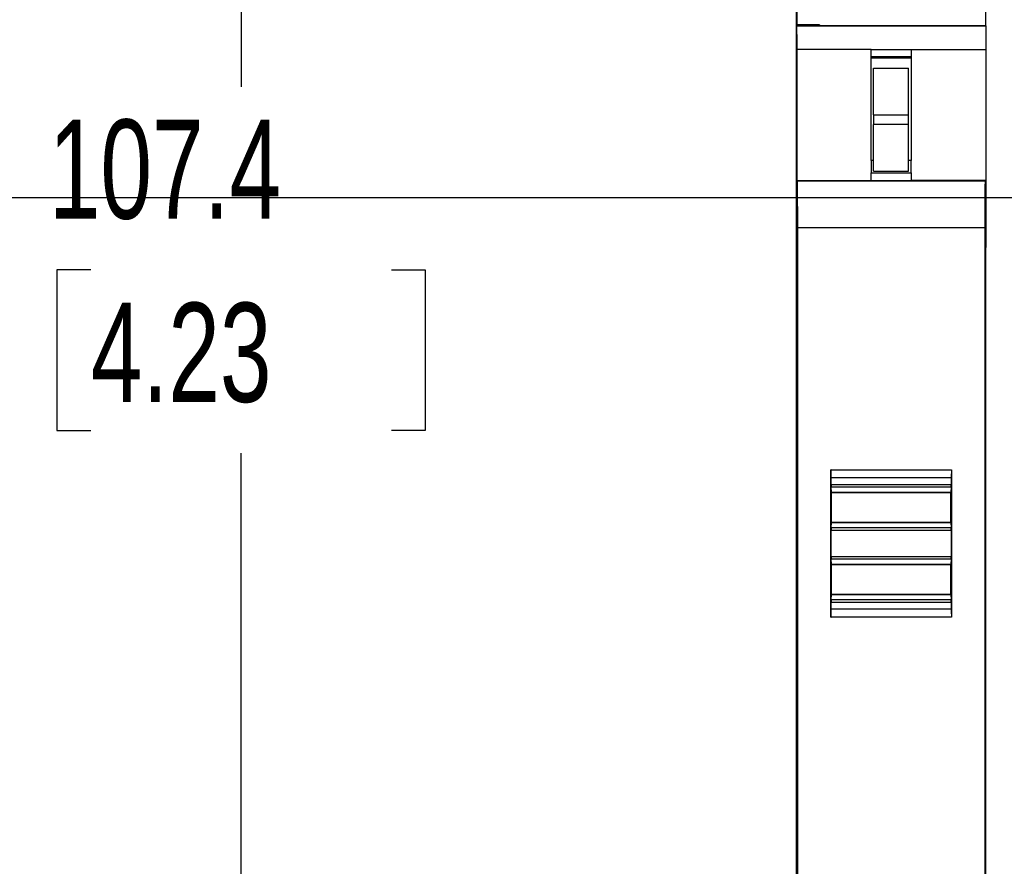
# Model space of a CAD drawing. Header units: millimetres. Extents: x 6 to 543, y 6 to 386.
# Tile 4 of 12: x 177 to 219, y 181 to 217. Entities that reach past the tile are written whole.
import ezdxf

# ---------------------------------------------------------------- set-up
doc = ezdxf.new("R2010")
doc.units = ezdxf.units.MM
doc.header["$LTSCALE"] = 2
doc.layers.add('DIMENSIONS', color=140, linetype='Continuous', lineweight=25)
doc.layers.add('TEXT', color=140, linetype='Continuous', lineweight=25)
doc.styles.add('SLDTEXTSTYLE0', font='TXT', dxfattribs={"width": 0.7})
doc.dimstyles.new('SLDDIMSTYLE1', dxfattribs={"dimtxt": 4.316016, "dimasz": 6.604, "dimexe": 0, "dimexo": 0.0625, "dimgap": 1.079004, "dimtad": 0, "dimtih": 1, "dimtoh": 1, "dimrnd": 1e-09, "dimzin": 12, "dimdsep": 46, "dimtxsty": 'SLDTEXTSTYLE0', "dimsah": 1, "dimcen": 0.09, "dimadec": 0, "dimazin": 3, "dimtfac": 1, "dimtofl": 0, "dimtmove": 0, "dimatfit": 3, "dimfxl": 0, "dimfrac": 2, "dimtolj": 1, "dimtzin": 12, "dimarcsym": 0})

# ---------------------------------------------------------------- blocks, each defined once
blk = doc.blocks.new('_D_1')
at = {"layer": 'DIMENSIONS'}
for p, q in [((215.604, 252.252), (180.01, 252.252)), ((186.36, 252.252), (186.36, 214.289)), ((179.947, 206.463), (178.498, 206.463)), ((178.498, 206.463), (178.498, 199.603)), ((192.772, 206.463), (194.222, 206.463)), ((194.222, 206.463), (194.222, 199.603)), ((178.498, 199.603), (179.947, 199.603)), ((194.222, 199.603), (192.772, 199.603)), ((186.36, 144.83), (186.36, 198.637)), ((215.604, 144.83), (180.01, 144.83))]:
    blk.add_line(p, q, dxfattribs=at)
for points in [[(186.36, 252.252), (185.344, 245.648), (187.376, 245.648)], [(186.36, 144.83), (187.376, 151.434), (185.344, 151.434)]]:
    blk.add_solid(points, dxfattribs=at)
at = {"layer": 'DIMENSIONS', "char_height": 4.2333, "attachment_point": 1, "style": 'SLDTEXTSTYLE0'}
for s, insert in [('107.4', (178.152, 212.886)), ('4.23', (179.947, 205.06))]:
    blk.add_mtext(s, dxfattribs=dict(at, insert=insert))

msp = doc.modelspace()

# ---------------------------------------------------------------- linework, layer by layer
for p, q in [((210.094, 216.928), (210.094, 218.371)), ((218.144, 216.884), (218.144, 218.371)), ((210.044, 217.78), (210.044, 216.844)), ((210.056, 216.844), (210.044, 216.844)), ((210.044, 216.844), (210.044, 215.544)), ((210.056, 207.414), (210.056, 216.884)), ((210.056, 216.884), (210.063, 216.882)), ((210.056, 216.884), (218.156, 216.884)), ((218.148, 216.882), (210.063, 216.882)), ((211.044, 216.928), (210.094, 216.928)), ((210.094, 216.884), (210.094, 216.928)), ((211.044, 216.928), (211.044, 216.884)), ((218.148, 216.882), (218.156, 216.884)), ((218.156, 207.414), (218.156, 216.884)), ((210.072, 215.882), (210.072, 210.281)), ((213.256, 215.881), (210.072, 215.882)), ((213.256, 211.131), (213.256, 215.881)), ((213.256, 215.881), (214.956, 215.881)), ((214.956, 215.569), (213.256, 215.569)), ((214.956, 215.881), (218.139, 215.882)), ((214.956, 215.881), (214.956, 211.131)), ((218.139, 215.882), (218.139, 210.281)), ((210.044, 215.544), (210.056, 215.544)), ((210.044, 215.544), (210.044, 207.314)), ((214.956, 215.544), (213.256, 215.544)), ((213.256, 215.515), (214.956, 215.515)), ((213.344, 213.081), (213.344, 215.081)), ((213.344, 215.081), (214.844, 215.081)), ((214.844, 213.081), (214.844, 215.081)), ((213.344, 213.081), (214.844, 213.081)), ((213.344, 213.081), (213.344, 212.681)), ((214.844, 212.681), (214.844, 213.081)), ((214.844, 212.681), (213.344, 212.681)), ((213.344, 210.681), (213.344, 212.681)), ((214.844, 210.681), (214.844, 212.681)), ((213.344, 211.131), (213.237, 211.131)), ((213.256, 211.131), (213.256, 210.616)), ((214.956, 211.131), (214.844, 211.131)), ((214.956, 210.616), (214.956, 211.131)), ((213.256, 210.616), (214.956, 210.616)), ((213.256, 210.266), (213.256, 210.616)), ((213.344, 210.681), (214.844, 210.681)), ((214.956, 210.616), (214.956, 210.266)), ((210.072, 210.281), (210.084, 210.258)), ((210.072, 210.281), (213.256, 210.281)), ((218.127, 210.258), (210.084, 210.258)), ((214.956, 210.266), (213.256, 210.266)), ((218.139, 210.281), (214.956, 210.281)), ((218.139, 210.281), (218.127, 210.258)), ((218.11, 208.258), (210.101, 208.258)), ((210.101, 208.258), (210.101, 165.094)), ((218.11, 165.094), (218.11, 208.258)), ((210.067, 207.314), (210.044, 207.314)), ((210.044, 207.314), (210.044, 165.681)), ((210.067, 207.414), (210.056, 207.414)), ((210.067, 165.881), (210.067, 207.414)), ((218.144, 207.414), (218.156, 207.414)), ((218.144, 165.881), (218.144, 207.414)), ((218.144, 205.761), (218.15, 205.761)), ((218.154, 202.011), (218.144, 202.011)), ((211.532, 197.931), (216.679, 197.931)), ((211.532, 191.631), (211.532, 197.931)), ((216.679, 197.931), (216.679, 191.631)), ((211.541, 197.289), (211.541, 197.581)), ((216.67, 197.581), (211.541, 197.581)), ((216.67, 197.581), (216.67, 197.289)), ((216.67, 197.289), (211.541, 197.289)), ((211.555, 196.959), (211.543, 197.194)), ((211.543, 197.194), (216.668, 197.194)), ((216.668, 197.194), (216.656, 196.959)), ((216.656, 196.959), (211.555, 196.959)), ((211.556, 195.681), (211.556, 196.956)), ((211.556, 196.956), (216.656, 196.956)), ((216.644, 195.681), (216.644, 196.956)), ((216.656, 195.681), (216.656, 196.956)), ((211.543, 195.444), (211.555, 195.679)), ((216.668, 195.444), (211.543, 195.444)), ((211.555, 195.679), (216.656, 195.679)), ((216.656, 195.681), (211.556, 195.681)), ((216.656, 195.679), (216.668, 195.444)), ((211.541, 194.214), (211.541, 195.349)), ((211.541, 195.349), (216.67, 195.349)), ((216.67, 195.349), (216.67, 194.214)), ((216.67, 194.214), (211.541, 194.214)), ((211.555, 193.884), (211.543, 194.119)), ((211.543, 194.119), (216.668, 194.119)), ((216.656, 193.884), (211.555, 193.884)), ((211.556, 192.606), (211.556, 193.881)), ((211.556, 193.881), (216.656, 193.881)), ((216.644, 192.606), (216.644, 193.881)), ((216.668, 194.119), (216.656, 193.884)), ((216.656, 192.606), (216.656, 193.881)), ((211.543, 192.369), (211.555, 192.604)), ((211.555, 192.604), (216.656, 192.604)), ((216.656, 192.606), (211.556, 192.606)), ((216.656, 192.604), (216.668, 192.369)), ((211.541, 191.981), (211.541, 192.274)), ((211.541, 192.274), (216.67, 192.274)), ((216.668, 192.369), (211.543, 192.369)), ((216.67, 192.274), (216.67, 191.981)), ((216.679, 191.631), (211.532, 191.631)), ((211.541, 191.981), (216.67, 191.981))]:
    msp.add_line(p, q)
for points, knots in [([(210.063, 216.882), (210.064, 216.881), (210.064, 216.879), (210.065, 216.863), (210.066, 216.838), (210.067, 216.804), (210.067, 216.763), (210.068, 216.715), (210.069, 216.662), (210.069, 216.604), (210.07, 216.543), (210.07, 216.478), (210.071, 216.412), (210.071, 216.344), (210.071, 216.276), (210.072, 216.207), (210.072, 216.14), (210.072, 216.073), (210.072, 216.008), (210.072, 215.944), (210.072, 215.903), (210.072, 215.882)], [0, 0, 0, 0, 0.066247, 0.130982, 0.194205, 0.255914, 0.316111, 0.374796, 0.431967, 0.487626, 0.541771, 0.594404, 0.645523, 0.69513, 0.743223, 0.789802, 0.834869, 0.878422, 0.920461, 0.960987, 1, 1, 1, 1]), ([(218.148, 216.882), (218.147, 216.881), (218.147, 216.88), (218.146, 216.866), (218.145, 216.844), (218.144, 216.801), (218.143, 216.724), (218.141, 216.594), (218.14, 216.435), (218.14, 216.257), (218.139, 216.071), (218.139, 215.945), (218.139, 215.882)], [0, 0, 0, 0, 0.06026, 0.120023, 0.179828, 0.240212, 0.370004, 0.500136, 0.629927, 0.760057, 0.879946, 1, 1, 1, 1]), ([(210.084, 210.258), (210.084, 210.256), (210.085, 210.253), (210.086, 210.237), (210.087, 210.213), (210.088, 210.182), (210.089, 210.143), (210.09, 210.097), (210.091, 210.045), (210.092, 209.987), (210.093, 209.924), (210.094, 209.856), (210.094, 209.785), (210.095, 209.709), (210.096, 209.63), (210.096, 209.549), (210.097, 209.465), (210.097, 209.38), (210.098, 209.293), (210.098, 209.204), (210.099, 209.116), (210.099, 209.027), (210.1, 208.938), (210.1, 208.849), (210.1, 208.761), (210.1, 208.674), (210.101, 208.588), (210.101, 208.503), (210.101, 208.42), (210.101, 208.339), (210.101, 208.285), (210.101, 208.258)], [0, 0, 0, 0, 0.043313, 0.085995, 0.128046, 0.169467, 0.210257, 0.250416, 0.289945, 0.328843, 0.36711, 0.404747, 0.441753, 0.478128, 0.513872, 0.548986, 0.583469, 0.617321, 0.650543, 0.683133, 0.715093, 0.746423, 0.777121, 0.807189, 0.836625, 0.865431, 0.893607, 0.921151, 0.948065, 0.974348, 1, 1, 1, 1]), ([(218.11, 208.258), (218.11, 208.307), (218.11, 208.406), (218.11, 208.558), (218.111, 208.714), (218.111, 208.873), (218.112, 209.034), (218.113, 209.196), (218.113, 209.355), (218.114, 209.51), (218.116, 209.658), (218.117, 209.797), (218.118, 209.923), (218.12, 210.034), (218.121, 210.127), (218.123, 210.197), (218.125, 210.246), (218.127, 210.254), (218.127, 210.258)], [0, 0, 0, 0, 0.046965, 0.096003, 0.147112, 0.200292, 0.255545, 0.312868, 0.372263, 0.433729, 0.497266, 0.562874, 0.630553, 0.700302, 0.772121, 0.846011, 0.921971, 1, 1, 1, 1]), ([(211.541, 197.581), (211.541, 197.601), (211.541, 197.644), (211.541, 197.708), (211.54, 197.773), (211.539, 197.834), (211.538, 197.886), (211.537, 197.924), (211.536, 197.929), (211.535, 197.931)], [0, 0, 0, 0, 0.109503, 0.23014, 0.361901, 0.504779, 0.658762, 0.82384, 1, 1, 1, 1]), ([(216.676, 197.931), (216.675, 197.931), (216.675, 197.93), (216.674, 197.921), (216.673, 197.898), (216.672, 197.849), (216.671, 197.775), (216.67, 197.713), (216.67, 197.648), (216.67, 197.604), (216.67, 197.581)], [0, 0, 0, 0, 0.079713, 0.159454, 0.240478, 0.499402, 0.628052, 0.759696, 0.879124, 1, 1, 1, 1]), ([(211.535, 191.631), (211.536, 191.632), (211.536, 191.634), (211.537, 191.648), (211.538, 191.668), (211.539, 191.695), (211.539, 191.726), (211.54, 191.761), (211.54, 191.797), (211.541, 191.835), (211.541, 191.873), (211.541, 191.91), (211.541, 191.946), (211.541, 191.97), (211.541, 191.981)], [0, 0, 0, 0, 0.104177, 0.204566, 0.301168, 0.39398, 0.483002, 0.568235, 0.649676, 0.727326, 0.801183, 0.871248, 0.937521, 1, 1, 1, 1]), ([(216.67, 191.981), (216.67, 191.967), (216.67, 191.938), (216.67, 191.894), (216.67, 191.821), (216.671, 191.747), (216.672, 191.687), (216.673, 191.655), (216.675, 191.635), (216.675, 191.633), (216.676, 191.631)], [0, 0, 0, 0, 0.079701, 0.159431, 0.240444, 0.499354, 0.628007, 0.759663, 0.879106, 1, 1, 1, 1])]:
    msp.add_open_spline(points, degree=3, knots=knots)
for points in [[(211.541, 197.289), (211.542, 197.247), (211.542, 197.207), (211.543, 197.194)], [(216.668, 197.194), (216.669, 197.207), (216.669, 197.247), (216.67, 197.289)], [(211.555, 196.959), (211.555, 196.957), (211.555, 196.956), (211.556, 196.956)], [(216.656, 196.956), (216.656, 196.956), (216.656, 196.957), (216.656, 196.959)], [(211.543, 195.444), (211.542, 195.431), (211.542, 195.391), (211.541, 195.349)], [(211.556, 195.681), (211.555, 195.681), (211.555, 195.681), (211.555, 195.679)], [(216.656, 195.679), (216.656, 195.681), (216.656, 195.681), (216.656, 195.681)], [(216.67, 195.349), (216.669, 195.391), (216.669, 195.431), (216.668, 195.444)], [(211.541, 194.214), (211.542, 194.172), (211.542, 194.132), (211.543, 194.119)], [(216.668, 194.119), (216.669, 194.132), (216.669, 194.172), (216.67, 194.214)], [(211.555, 193.884), (211.555, 193.882), (211.555, 193.881), (211.556, 193.881)], [(216.656, 193.881), (216.656, 193.881), (216.656, 193.882), (216.656, 193.884)], [(211.556, 192.606), (211.555, 192.606), (211.555, 192.606), (211.555, 192.604)], [(216.656, 192.604), (216.656, 192.606), (216.656, 192.606), (216.656, 192.606)], [(211.543, 192.369), (211.542, 192.356), (211.542, 192.316), (211.541, 192.274)], [(216.67, 192.274), (216.669, 192.316), (216.669, 192.356), (216.668, 192.369)]]:
    msp.add_open_spline(points, degree=3)
at = {"layer": 'TEXT'}
msp.add_line((6.35, 209.55), (273.05, 209.55), dxfattribs=at)

# ---------------------------------------------------------------- dimensions: what is measured, and where the dimension line sits
at = {"layer": 'DIMENSIONS'}
dim = msp.add_linear_dim(base=(186.36, 144.83), p1=(218.144, 252.252), p2=(218.144, 144.83), angle=90, dimstyle='SLDDIMSTYLE1', dxfattribs=at)
dim.commit()
dim.dimension.update_dxf_attribs({"geometry": '_D_1', "text_midpoint": (186.36, 206.463), "dimtype": 160})

doc.saveas('drawing.dxf')
